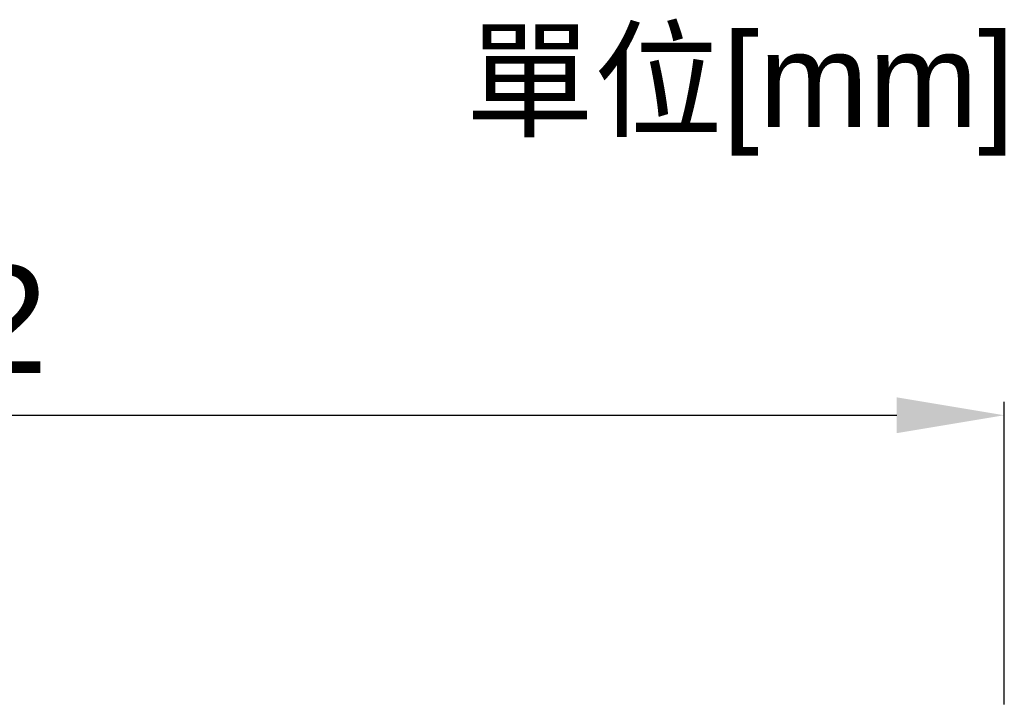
# Model space of a CAD drawing. Extents: x 11458 to 11780, y -1544 to -1214.
# Tile 35 of 35: x 11707 to 11780, y -1265 to -1214. Entities that reach past the tile are written whole.
import ezdxf

# ---------------------------------------------------------------- set-up
doc = ezdxf.new("R2010")
doc.units = 0
doc.layers.get('0').update_dxf_attribs({"linetype": 'CONTINUOUS'})
doc.layers.get('DEFPOINTS').update_dxf_attribs({"color": 8, "linetype": 'CONTINUOUS'})
doc.layers.add('2', color=2, linetype='CONTINUOUS')
doc.styles.get("Standard").update_dxf_attribs({"font": 'ARIAL.TTF'})
doc.dimstyles.new('ISO-25', dxfattribs={"dimtxt": 8, "dimasz": 8, "dimexe": 1, "dimexo": 1, "dimgap": 3, "dimtad": 1, "dimtxsty": 'STANDARD', "dimcen": 0, "dimclrd": 256, "dimclre": 256, "dimclrt": 2, "dimazin": 3, "dimtfac": 1, "dimtmove": 0, "dimatfit": 3})

# ---------------------------------------------------------------- blocks, each defined once
blk = doc.blocks.new('*D147')
at = {"layer": '2', "color": 7}
for p, q in [((11609.636, -1267.133), (11609.636, -1242.775)), ((11779.836, -1265.295), (11779.836, -1242.775)), ((11617.636, -1243.775), (11771.836, -1243.775))]:
    blk.add_line(p, q, dxfattribs=at)
for points in [[(11617.636, -1242.442), (11617.636, -1245.108), (11609.636, -1243.775)], [(11771.836, -1242.442), (11771.836, -1245.108), (11779.836, -1243.775)]]:
    blk.add_solid(points, dxfattribs=at)
at = {"layer": 'DEFPOINTS', "color": 0}
for p in [(11779.836, -1243.775), (11779.836, -1266.295), (11609.636, -1268.133)]:
    blk.add_point(p, dxfattribs=at)
at = {"layer": '2', "color": 7, "insert": (11694.736, -1236.69), "char_height": 8, "attachment_point": 5}
blk.add_mtext('170.2', dxfattribs=at)

msp = doc.modelspace()

# ---------------------------------------------------------------- texts
at = {"insert": (11780.601, -1215.346), "char_height": 7, "attachment_point": 3}
msp.add_mtext('單位[mm]', dxfattribs=at)

# ---------------------------------------------------------------- dimensions: what is measured, and where the dimension line sits
at = {"layer": '2'}
dim = msp.add_linear_dim(base=(11779.836, -1243.775), p1=(11609.636, -1268.133), p2=(11779.836, -1266.295), dimstyle='ISO-25', override={"dimclrd": 7, "dimclre": 7, "dimclrt": 7}, dxfattribs=at)
dim.commit()
dim.dimension.update_dxf_attribs({"geometry": '*D147', "text_midpoint": (11694.736, -1236.69)})

doc.saveas('drawing.dxf')
